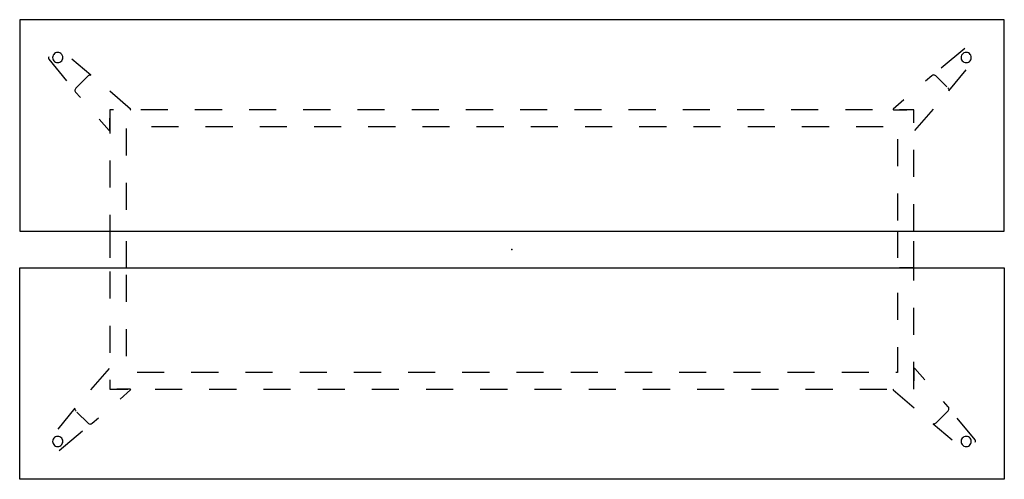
# Model space of a CAD drawing. Header units: metres. Extents: x 1.18 to 4.18, y -1.95 to -0.55.
import ezdxf

# ---------------------------------------------------------------- set-up
doc = ezdxf.new("R2010")
doc.units = ezdxf.units.M
doc.header["$MEASUREMENT"] = 0

# ---------------------------------------------------------------- blocks, each defined once
blk = doc.blocks.new('dd9501d2-d541-47f0-8a55-a4ef16ff0a13')
at = {"color": 252, "lineweight": 25, "true_color": 0x848484}
for p, q in [((4.0583, -0.6382), (3.9871, -0.698)), ((1.2674, -0.6702), (1.3219, -0.7361)), ((1.3955, -0.7188), (1.3379, -0.6705)), ((4.0104, -0.7669), (4.0629, -0.7032)), ((1.3861, -0.7223), (1.3498, -0.7586)), ((1.381, -0.7274), (1.3872, -0.7212)), ((3.9582, -0.7208), (3.9388, -0.7377)), ((4.0043, -0.755), (3.9705, -0.7212)), ((1.3493, -0.7709), (1.3638, -0.7876)), ((1.5168, -0.8225), (1.4538, -0.768)), ((4.0069, -0.7576), (4.0079, -0.7586)), ((3.8731, -0.7946), (3.8408, -0.8225)), ((1.465, -0.8251), (1.4538, -0.8251)), ((1.4538, -0.8251), (1.4538, -0.8966)), ((1.6301, -0.8251), (1.5475, -0.8251)), ((1.7953, -0.8251), (1.7127, -0.8251)), ((1.9605, -0.8251), (1.8779, -0.8251)), ((2.1257, -0.8251), (2.0431, -0.8251)), ((2.2909, -0.8251), (2.2083, -0.8251)), ((2.4561, -0.8251), (2.3735, -0.8251)), ((2.6212, -0.8251), (2.5386, -0.8251)), ((2.7864, -0.8251), (2.7038, -0.8251)), ((2.9516, -0.8251), (2.869, -0.8251)), ((3.1168, -0.8251), (3.0342, -0.8251)), ((3.282, -0.8251), (3.1994, -0.8251)), ((3.4472, -0.8251), (3.3646, -0.8251)), ((3.6123, -0.8251), (3.5298, -0.8251)), ((3.7775, -0.8251), (3.6949, -0.8251)), ((3.8418, -0.8251), (3.8825, -0.8251)), ((3.9038, -0.8251), (3.8601, -0.8251)), ((3.9038, -0.864), (3.9038, -0.8251)), ((3.9065, -0.8881), (3.9633, -0.8223)), ((1.421, -0.8531), (1.4512, -0.8881)), ((1.4538, -0.8871), (1.4538, -0.85)), ((1.5038, -0.964), (1.5038, -0.8814)), ((1.5801, -0.8751), (1.6627, -0.8751)), ((1.7453, -0.8751), (1.8279, -0.8751)), ((1.9105, -0.8751), (1.9931, -0.8751)), ((2.0757, -0.8751), (2.1583, -0.8751)), ((2.2409, -0.8751), (2.3235, -0.8751)), ((2.4061, -0.8751), (2.4886, -0.8751)), ((2.5712, -0.8751), (2.6538, -0.8751)), ((2.7364, -0.8751), (2.819, -0.8751)), ((2.9016, -0.8751), (2.9842, -0.8751)), ((3.0668, -0.8751), (3.1494, -0.8751)), ((3.232, -0.8751), (3.3146, -0.8751)), ((3.3972, -0.8751), (3.4798, -0.8751)), ((3.5623, -0.8751), (3.6449, -0.8751)), ((3.7275, -0.8751), (3.8101, -0.8751)), ((3.8538, -0.914), (3.8538, -0.9966)), ((3.9038, -1.0292), (3.9038, -0.9466)), ((1.4538, -0.9792), (1.4538, -1.0617)), ((1.5038, -1.1292), (1.5038, -1.0466)), ((3.8538, -1.0792), (3.8538, -1.1617)), ((3.9038, -1.1943), (3.9038, -1.1117)), ((1.4538, -1.1443), (1.4538, -1.1943)), ((1.4538, -1.1943), (1.4538, -1.2751)), ((1.4538, -1.1943), (1.4864, -1.1943)), ((3.8538, -1.1943), (3.8538, -1.2751)), ((1.5038, -1.3058), (1.5038, -1.2251)), ((3.9038, -1.3058), (3.9038, -1.2251)), ((1.4538, -1.317), (1.4538, -1.3996)), ((3.9038, -1.3058), (3.8601, -1.3058)), ((3.9038, -1.3447), (3.9038, -1.3058)), ((1.5038, -1.4099), (1.5038, -1.3273)), ((3.8538, -1.3821), (3.8538, -1.4647)), ((3.9038, -1.5099), (3.9038, -1.4273)), ((1.4538, -1.4821), (1.4538, -1.5647)), ((1.5038, -1.5751), (1.5038, -1.4925)), ((3.8538, -1.5473), (3.8538, -1.6251)), ((1.4512, -1.6121), (1.3943, -1.6779)), ((3.9038, -1.6751), (3.9038, -1.5925)), ((3.9038, -1.6131), (3.9038, -1.6501)), ((3.9367, -1.6471), (3.9065, -1.6121)), ((1.4538, -1.6473), (1.4538, -1.6751)), ((1.619, -1.6251), (1.5364, -1.6251)), ((1.7842, -1.6251), (1.7016, -1.6251)), ((1.9494, -1.6251), (1.8668, -1.6251)), ((2.1146, -1.6251), (2.032, -1.6251)), ((2.2798, -1.6251), (2.1972, -1.6251)), ((2.4449, -1.6251), (2.3623, -1.6251)), ((2.6101, -1.6251), (2.5275, -1.6251)), ((2.7753, -1.6251), (2.6927, -1.6251)), ((2.9405, -1.6251), (2.8579, -1.6251)), ((3.1057, -1.6251), (3.0231, -1.6251)), ((3.2709, -1.6251), (3.1883, -1.6251)), ((3.436, -1.6251), (3.3534, -1.6251)), ((3.6012, -1.6251), (3.5186, -1.6251)), ((3.7664, -1.6251), (3.6838, -1.6251)), ((3.8538, -1.6251), (3.849, -1.6251)), ((1.4538, -1.6751), (1.5087, -1.6751)), ((1.5159, -1.6751), (1.4751, -1.6751)), ((1.4846, -1.7056), (1.5168, -1.6777)), ((1.5913, -1.6751), (1.6739, -1.6751)), ((1.7564, -1.6751), (1.839, -1.6751)), ((1.9216, -1.6751), (2.0042, -1.6751)), ((2.0868, -1.6751), (2.1694, -1.6751)), ((2.252, -1.6751), (2.3346, -1.6751)), ((2.4172, -1.6751), (2.4998, -1.6751)), ((2.5824, -1.6751), (2.665, -1.6751)), ((2.7475, -1.6751), (2.8301, -1.6751)), ((2.9127, -1.6751), (2.9953, -1.6751)), ((3.0779, -1.6751), (3.1605, -1.6751)), ((3.2431, -1.6751), (3.3257, -1.6751)), ((3.4083, -1.6751), (3.4909, -1.6751)), ((3.5735, -1.6751), (3.6561, -1.6751)), ((3.7386, -1.6751), (3.8212, -1.6751)), ((3.8408, -1.6777), (3.9039, -1.7322)), ((1.3473, -1.7333), (1.2947, -1.7969)), ((4.0083, -1.7293), (3.9939, -1.7126)), ((1.3508, -1.7426), (1.3498, -1.7415)), ((1.3534, -1.7452), (1.3872, -1.7789)), ((1.3994, -1.7794), (1.4188, -1.7625)), ((3.9716, -1.7779), (4.0079, -1.7415)), ((4.0903, -1.83), (4.0358, -1.7641)), ((3.9622, -1.7814), (4.0197, -1.8296)), ((3.9767, -1.7727), (3.9705, -1.7789)), ((1.2994, -1.8619), (1.3706, -1.8022))]:
    blk.add_line(p, q, dxfattribs=at)
at = {"color": 18, "lineweight": 25, "true_color": 0x000000}
for points in [[(1.1788, -1.1943), (4.1783, -1.1943), (4.1791, -0.5503), (1.1788, -0.5503)], [(1.1788, -1.3058), (4.1783, -1.3058), (4.1791, -1.9499), (1.1788, -1.9499)]]:
    blk.add_lwpolyline(points, close=True, dxfattribs=at)
at = {"color": 252, "lineweight": 25, "true_color": 0x848484}
for points in [[(1.3102, -0.6656), (1.3098, -0.6621), (1.3087, -0.6588), (1.3068, -0.6559), (1.3044, -0.6534), (1.3014, -0.6516), (1.2982, -0.6504), (1.2947, -0.6501), (1.2913, -0.6504), (1.288, -0.6516), (1.285, -0.6534), (1.2826, -0.6559), (1.2807, -0.6588), (1.2796, -0.6621), (1.2792, -0.6656)], [(4.0785, -0.6656), (4.0781, -0.6621), (4.0769, -0.6588), (4.0751, -0.6559), (4.0726, -0.6534), (4.0697, -0.6516), (4.0664, -0.6504), (4.063, -0.6501), (4.0595, -0.6504), (4.0562, -0.6516), (4.0533, -0.6534), (4.0508, -0.6559), (4.049, -0.6588), (4.0478, -0.6621), (4.0474, -0.6656)], [(1.2677, -0.6635), (1.2667, -0.665), (1.2663, -0.6668), (1.2665, -0.6686), (1.2674, -0.6702)], [(1.2792, -0.6656), (1.2796, -0.669), (1.2807, -0.6723), (1.2826, -0.6752), (1.285, -0.6777), (1.288, -0.6795), (1.2913, -0.6807), (1.2947, -0.6811), (1.2982, -0.6807), (1.3014, -0.6795), (1.3044, -0.6777), (1.3068, -0.6752), (1.3087, -0.6723), (1.3098, -0.669), (1.3102, -0.6656)], [(4.0474, -0.6656), (4.0478, -0.669), (4.049, -0.6723), (4.0508, -0.6752), (4.0533, -0.6777), (4.0562, -0.6795), (4.0595, -0.6807), (4.063, -0.6811), (4.0664, -0.6807), (4.0697, -0.6795), (4.0726, -0.6777), (4.0751, -0.6752), (4.0769, -0.6723), (4.0781, -0.669), (4.0785, -0.6656)], [(1.3872, -0.7212), (1.389, -0.7199), (1.391, -0.719), (1.3932, -0.7186), (1.3955, -0.7188)], [(3.9705, -0.7212), (3.9687, -0.7199), (3.9667, -0.719), (3.9644, -0.7186), (3.9622, -0.7188), (3.9601, -0.7196), (3.9582, -0.7208)], [(1.3498, -0.7586), (1.3484, -0.7604), (1.3475, -0.7625), (1.3471, -0.7647), (1.3473, -0.7669), (1.3481, -0.7691), (1.3493, -0.7709)], [(4.0079, -0.7586), (4.0093, -0.7604), (4.0102, -0.7624), (4.0105, -0.7646), (4.0104, -0.7669)], [(1.5159, -0.8251), (1.5173, -0.8241), (1.5168, -0.8225)], [(3.8408, -0.8225), (3.8404, -0.8241), (3.8418, -0.8251)], [(1.4512, -0.8881), (1.4529, -0.8885), (1.4538, -0.8871)], [(3.9065, -1.6121), (3.9048, -1.6117), (3.9038, -1.6131)], [(1.5168, -1.6777), (1.5173, -1.6761), (1.5159, -1.6751)], [(3.8418, -1.6751), (3.8404, -1.6761), (3.8408, -1.6777)], [(1.3498, -1.7415), (1.3484, -1.7398), (1.3475, -1.7377), (1.3471, -1.7355), (1.3473, -1.7333)], [(4.0079, -1.7415), (4.0093, -1.7398), (4.0102, -1.7377), (4.0105, -1.7355), (4.0103, -1.7332), (4.0096, -1.7311), (4.0083, -1.7293)], [(1.3872, -1.7789), (1.3889, -1.7803), (1.391, -1.7812), (1.3932, -1.7816), (1.3955, -1.7814), (1.3976, -1.7806), (1.3994, -1.7794)], [(3.9705, -1.7789), (3.9687, -1.7803), (3.9666, -1.7812), (3.9644, -1.7816), (3.9622, -1.7814)], [(1.3102, -1.8346), (1.3098, -1.8312), (1.3087, -1.8279), (1.3068, -1.8249), (1.3044, -1.8225), (1.3014, -1.8206), (1.2982, -1.8195), (1.2947, -1.8191), (1.2913, -1.8195), (1.288, -1.8206), (1.285, -1.8225), (1.2826, -1.8249), (1.2807, -1.8279), (1.2796, -1.8312), (1.2792, -1.8346)], [(4.0785, -1.8346), (4.0781, -1.8312), (4.0769, -1.8279), (4.0751, -1.8249), (4.0726, -1.8225), (4.0697, -1.8206), (4.0664, -1.8195), (4.063, -1.8191), (4.0595, -1.8195), (4.0562, -1.8206), (4.0533, -1.8225), (4.0508, -1.8249), (4.049, -1.8279), (4.0478, -1.8312), (4.0474, -1.8346)], [(4.0899, -1.8367), (4.091, -1.8352), (4.0914, -1.8334), (4.0911, -1.8316), (4.0903, -1.83)], [(1.2792, -1.8346), (1.2796, -1.8381), (1.2807, -1.8413), (1.2826, -1.8443), (1.285, -1.8467), (1.288, -1.8486), (1.2913, -1.8497), (1.2947, -1.8501), (1.2982, -1.8497), (1.3014, -1.8486), (1.3044, -1.8467), (1.3068, -1.8443), (1.3087, -1.8413), (1.3098, -1.8381), (1.3102, -1.8346)], [(4.0474, -1.8346), (4.0478, -1.8381), (4.049, -1.8413), (4.0508, -1.8443), (4.0533, -1.8467), (4.0562, -1.8486), (4.0595, -1.8497), (4.063, -1.8501), (4.0664, -1.8497), (4.0697, -1.8486), (4.0726, -1.8467), (4.0751, -1.8443), (4.0769, -1.8413), (4.0781, -1.8381), (4.0785, -1.8346)]]:
    blk.add_lwpolyline(points, dxfattribs=at)
at = {"color": 1, "true_color": 0xff0000}
blk.add_point((2.6788, -1.2501), dxfattribs=at)
blk.add_point((2.6788, -1.2501), dxfattribs=at)
blk.add_point((2.6788, -1.2501), dxfattribs=at)
blk.add_point((2.6788, -1.2501), dxfattribs=at)
blk = doc.blocks.new('cba32da5-b85d-4ec7-8a5f-f32954597e40')
blk.add_blockref('dd9501d2-d541-47f0-8a55-a4ef16ff0a13', (0, 0))

msp = doc.modelspace()

# ---------------------------------------------------------------- block references
msp.add_blockref('cba32da5-b85d-4ec7-8a5f-f32954597e40', (0, 0))

doc.saveas('drawing.dxf')
